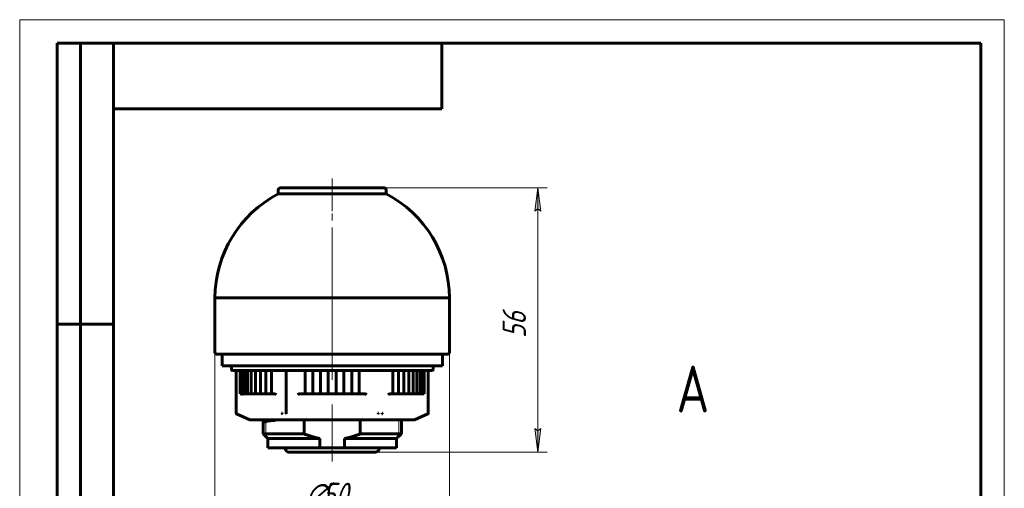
# Model space of a CAD drawing. Header units: millimetres. Extents: x 0 to 214, y 0 to 297.
# Tile 2 of 2: x 0 to 210, y 197 to 297. Entities that reach past the tile are written whole.
import ezdxf

# ---------------------------------------------------------------- set-up
doc = ezdxf.new("R2010")
doc.units = ezdxf.units.MM
for name, pattern in [('K5LT_AXLED', [19.5, 15, -1.5, 1.5, -1.5]), ('K5LT_BASIC', [0]), ('K5LT_THIN', [0])]:
    doc.linetypes.add(name, pattern=pattern)
doc.layers.add('Системный слой', color=7, linetype='Continuous')
doc.styles.add('KDIMTEXTSTYLE', font='GOST_AU.SHX', dxfattribs={"width": 0.96, "oblique": 15, "height": 5})
doc.styles.add('KTEXTSTYLE', font='GOST_AU.SHX', dxfattribs={"width": 0.96, "height": 5})
doc.dimstyles.new('KDIMSTYLE (1.00)', dxfattribs={"dimtxt": 5, "dimasz": 1, "dimexe": 2, "dimexo": 0, "dimgap": 1, "dimtad": 1, "dimtxsty": 'KDIMTEXTSTYLE', "dimsah": 1, "dimcen": 0, "dimdle": 1, "dimadec": 0, "dimazin": 0, "dimtfac": 0.667, "dimtmove": 0, "dimatfit": 3, "dimfxl": 1, "dimtvp": 1, "dimtolj": 1, "dimtzin": 0, "dimarcsym": 0})

# ---------------------------------------------------------------- blocks, each defined once
blk = doc.blocks.new('U0')
at = {"layer": 'Системный слой', "color": 150, "linetype": 'K5LT_BASIC', "lineweight": 60, "true_color": 0x0080ff}
for p, q in [((85.92, 217.11), (85.88, 217.03)), ((85.88, 217.03), (85.91, 216.93))]:
    blk.add_line(p, q, dxfattribs=at)
blk = doc.blocks.new('U1')
at = {"layer": 'Системный слой', "color": 150, "linetype": 'K5LT_BASIC', "lineweight": 60, "true_color": 0x0080ff}
for p, q in [((47.39, 217.11), (47.42, 217.03)), ((47.42, 217.03), (47.4, 216.93))]:
    blk.add_line(p, q, dxfattribs=at)
blk = doc.blocks.new('U2')
at = {"layer": 'Системный слой', "color": 150, "linetype": 'K5LT_BASIC', "lineweight": 60, "true_color": 0x0080ff}
for p, q in [((60.98, 261.13), (55.65, 261.13)), ((77.65, 261.13), (60.98, 261.13))]:
    blk.add_line(p, q, dxfattribs=at)
blk = doc.blocks.new('U3')
at = {"layer": 'Системный слой', "color": 150, "linetype": 'K5LT_BASIC', "lineweight": 60, "true_color": 0x0080ff}
for p, q in [((58.6, 261.13), (58.4, 261.13)), ((74.9, 261.13), (72.65, 261.13))]:
    blk.add_line(p, q, dxfattribs=at)
blk = doc.blocks.new('U4')
at = {"layer": 'Системный слой', "color": 150, "linetype": 'K5LT_BASIC', "lineweight": 60, "true_color": 0x0080ff}
for p, q in [((66.65, 223.13), (43.15, 223.13)), ((90.15, 223.13), (66.65, 223.13))]:
    blk.add_line(p, q, dxfattribs=at)
blk = doc.blocks.new('D0')
at = {"layer": 'Системный слой'}
for points in [[(46.15, 190.62), (46.65, 191.28), (41.65, 190.62), (46.65, 189.96)], [(86.65, 189.96), (91.65, 190.62), (86.65, 191.28), (87.15, 190.62)]]:
    blk.add_hatch(color=7, dxfattribs=at).paths.add_polyline_path(points)
at = {"layer": 'Системный слой', "color": 7, "linetype": 'K5LT_THIN', "lineweight": 18}
for p, q in [((41.65, 237.63), (41.65, 188.62)), ((91.65, 237.63), (91.65, 188.62)), ((41.65, 190.62), (46.65, 191.28)), ((46.65, 191.28), (46.15, 190.62)), ((87.15, 190.62), (86.65, 191.28)), ((86.65, 191.28), (91.65, 190.62)), ((46.65, 189.96), (41.65, 190.62)), ((46.15, 190.62), (46.65, 189.96)), ((91.65, 190.62), (86.65, 189.96)), ((86.65, 189.96), (87.15, 190.62))]:
    blk.add_line(p, q, dxfattribs=at)
blk.add_wipeout([(61.05, 191.62), (61.05, 198.88), (71.81, 198.88), (71.81, 191.62)]).dxf.layer = 'Системный слой'
blk.add_line((41.65, 190.62), (91.65, 190.62), dxfattribs=at)
at = {"layer": 'Системный слой', "color": 7, "char_height": 5, "attachment_point": 1, "style": 'KTEXTSTYLE'}
for s, insert in [('\\H3.5;\\W0.965;\\Q15;\\Q15;\\H5.00;∅', (61.05, 198.18)), ('\\H3.5;\\W0.965;\\Q15;\\Q15;\\H5.00;50', (64.49, 198.18))]:
    blk.add_mtext(s, dxfattribs=dict(at, insert=insert))
blk = doc.blocks.new('KDIMARROW_01')
at = {"layer": 'Системный слой'}
blk.add_hatch(color=0, dxfattribs=at).paths.add_polyline_path([(-5, -0.66), (0, 0), (-5, 0.66), (-4.5, 0)])
at = {"layer": 'Системный слой', "color": 0, "linetype": 'K5LT_THIN', "lineweight": 18}
for p, q in [((-4.5, 0), (-5, 0.66)), ((-5, 0.66), (0, 0)), ((0, 0), (-5, -0.66)), ((-5, -0.66), (-4.5, 0)), ((0, 0), (-1, 0))]:
    blk.add_line(p, q, dxfattribs=at)
blk = doc.blocks.new('D1')
at = {"layer": 'Системный слой'}
for points in [[(111.17, 256.13), (110.51, 261.13), (109.86, 256.13), (110.51, 256.63)], [(110.51, 204.74), (111.17, 209.74), (110.51, 209.24), (109.86, 209.74)]]:
    blk.add_hatch(color=7, dxfattribs=at).paths.add_polyline_path(points)
at = {"layer": 'Системный слой', "color": 7, "linetype": 'K5LT_THIN', "lineweight": 18}
for p, q in [((77.65, 261.13), (112.51, 261.13)), ((109.86, 256.13), (110.51, 261.13)), ((110.51, 261.13), (111.17, 256.13)), ((110.51, 256.63), (109.86, 256.13)), ((111.17, 256.13), (110.51, 256.63)), ((110.51, 204.74), (109.86, 209.74)), ((109.86, 209.74), (110.51, 209.24)), ((110.51, 209.24), (111.17, 209.74)), ((111.17, 209.74), (110.51, 204.74)), ((75.9, 204.74), (112.51, 204.74))]:
    blk.add_line(p, q, dxfattribs=at)
blk.add_wipeout([(109.51, 229.05), (102.38, 229.05), (102.38, 236.51), (109.51, 236.51)]).dxf.layer = 'Системный слой'
blk.add_line((110.51, 261.13), (110.51, 204.74), dxfattribs=at)
at = {"layer": 'Системный слой', "color": 7, "insert": (102.98, 229.05), "char_height": 5, "attachment_point": 1, "rotation": 90, "style": 'KTEXTSTYLE'}
blk.add_mtext('\\H3.5;\\W0.965;\\Q15;\\Q15;\\H5.00;56', dxfattribs=at)
blk = doc.blocks.new('U8')
at = {"color": 7, "linetype": 'K5LT_THIN', "lineweight": 18}
for p, q in [((0, 0), (0, 297)), ((0, 297), (210, 297)), ((210, 297), (210, 0)), ((20, 55), (85, 55)), ((20, 50), (85, 50)), ((20, 45), (85, 45)), ((159.96, 25), (159.96, 40)), ((164.98, 25), (164.98, 40)), ((20, 30), (85, 30)), ((20, 25), (85, 25)), ((20, 20), (85, 20)), ((20, 15), (85, 15)), ((20, 10), (85, 10)), ((210, 0), (0, 0))]:
    blk.add_line(p, q, dxfattribs=at)
at = {"color": 150, "linetype": 'K5LT_BASIC', "lineweight": 60, "true_color": 0x0080ff}
for p, q in [((8, 172), (8, 292)), ((20, 292), (8, 292)), ((13, 172), (13, 292)), ((20, 5), (20, 292)), ((20, 292), (205, 292)), ((90, 292), (90, 278)), ((205, 292), (205, 5)), ((90, 278), (20, 278)), ((20, 232), (8, 232)), ((20, 172), (8, 172)), ((8, 5), (8, 150)), ((20, 150), (8, 150)), ((13, 5), (13, 150)), ((20, 115), (8, 115)), ((20, 90), (8, 90)), ((20, 65), (8, 65)), ((20, 60), (205, 60)), ((20, 5), (20, 60)), ((27, 35), (27, 60)), ((37, 5), (37, 60)), ((60, 5), (60, 60)), ((75, 5), (75, 60)), ((85, 5), (85, 60)), ((85, 45), (205, 45)), ((155, 5), (155, 45)), ((170, 25), (170, 45)), ((187, 25), (187, 45)), ((20, 40), (85, 40)), ((155, 40), (170, 40)), ((170, 40), (205, 40)), ((20, 35), (85, 35)), ((20, 30), (8, 30)), ((155, 25), (205, 25)), ((175.57, 20), (175.57, 25)), ((85, 20), (155, 20)), ((155, 20), (205, 20)), ((20, 5), (8, 5)), ((205, 5), (20, 5))]:
    blk.add_line(p, q, dxfattribs=at)
at = {"color": 7, "char_height": 3.5, "attachment_point": 1, "rotation": 90, "style": 'KTEXTSTYLE'}
for s, insert in [('\\H3.5;\\W0.965;\\Q15;\\Q15;Подп. и дата', (8.77, 120.75)), ('\\H3.5;\\W0.965;\\Q15;\\Q15;Подп. и дата', (8.77, 35.75)), ('\\H3.5;\\W0.965;\\Q15;\\Q15;Инв. № подл.', (8.77, 6.67))]:
    blk.add_mtext(s, dxfattribs=dict(at, insert=insert))
at = {"color": 7, "attachment_point": 1, "style": 'KTEXTSTYLE'}
for s, insert, char_height in [('\\H3.5;\\W0.965;\\Q15;\\Q15;Лит.', (158.56, 44.23), 3.5), ('\\H3.5;\\W0.965;\\Q15;\\Q15;Масса', (172.58, 44.23), 3.5), ('\\H3.5;\\W0.965;\\Q15;\\Q15;\\W0.941;Масштаб', (187.52, 44.23), 3.5), ('\\H3.5;\\W0.965;\\Q15;\\Q15;\\W0.797;Изм.', (20.61, 39.23), 3.5), ('\\H3.5;\\W0.965;\\Q15;\\Q15;\\W0.807;Лист', (27.6, 39.23), 3.5), ('\\H3.5;\\W0.965;\\Q15;\\Q15;№ докум.', (40.67, 39.23), 3.5), ('\\H3.5;\\W0.965;\\Q15;\\Q15;Подп.', (63.15, 39.23), 3.5), ('\\H3.5;\\W0.965;\\Q15;\\Q15;\\W0.807;Дата', (75.6, 39.23), 3.5), ('\\H3.5;\\W0.965;\\Q15;\\Q15;Разраб.', (20.5, 34.23), 3.5), ('\\H3.5;\\W0.965;\\Q15;\\Q15;\\H5.00;0,36', (172.5, 34.97), 5), ('\\H3.5;\\W0.965;\\Q15;\\Q15;\\H5.00;{\\c16711680;1:1}', (192.44, 34.97), 5), ('\\H3.5;\\W0.965;\\Q15;\\Q15;Пров.', (20.5, 29.23), 3.5), ('\\H3.5;\\W0.965;\\Q15;\\Q15;Т.контр.', (20.5, 24.23), 3.5), ('\\H3.5;\\W0.965;\\Q15;\\Q15;Лист', (156.36, 24.23), 3.5), ('\\H3.5;\\W0.965;\\Q15;\\Q15;Листов', (177.41, 24.23), 3.5), ('\\H3.5;\\W0.965;\\Q15;\\Q15;1', (197.91, 24.23), 3.5), ('\\H3.5;\\W0.965;\\Q15;\\Q15;Н.контр.', (20.5, 14.23), 3.5), ('\\H3.5;\\W0.965;\\Q15;\\Q15;Утв.', (20.5, 9.23), 3.5), ('\\H3.5;\\W0.965;\\Q15;\\Q15;Копировал', (95.5, 4.23), 3.5), ('\\H3.5;\\W0.965;\\Q15;\\Q15;Формат', (165.5, 4.23), 3.5), ('\\H3.5;\\W0.965;\\Q15;\\Q15;A4', (185.5, 4.23), 3.5)]:
    blk.add_mtext(s, dxfattribs=dict(at, insert=insert, char_height=char_height))

msp = doc.modelspace()

# ---------------------------------------------------------------- linework, layer by layer
at = {"layer": 'Системный слой', "color": 30, "linetype": 'K5LT_AXLED', "lineweight": 18, "true_color": 0xff8000}
for p, q in [((66.654, 263.126), (66.654, 256.126)), ((66.654, 237.626), (66.654, 261.824)), ((66.654, 225.626), (66.654, 237.626)), ((66.654, 225.626), (66.654, 223.126)), ((66.654, 223.126), (66.654, 220.126)), ((66.654, 214.874), (66.654, 209.626)), ((66.654, 211.126), (66.654, 202.738))]:
    msp.add_line(p, q, dxfattribs=at)
at = {"layer": 'Системный слой', "color": 150, "linetype": 'K5LT_BASIC', "lineweight": 60, "true_color": 0x0080ff}
for p, q in [((55.154, 260.626), (55.154, 259.824)), ((78.154, 260.626), (78.154, 259.824)), ((78.154, 259.824), (55.154, 259.824)), ((41.654, 237.626), (91.654, 237.626)), ((41.654, 226.026), (41.654, 237.626)), ((91.654, 237.626), (41.654, 237.626)), ((91.654, 226.026), (91.654, 237.626)), ((42.054, 225.626), (91.254, 225.626)), ((43.154, 225.626), (43.154, 223.126)), ((90.154, 225.626), (90.154, 223.126)), ((45.154, 223.126), (45.154, 222.326)), ((88.154, 223.126), (88.154, 222.326)), ((87.954, 222.126), (45.354, 222.126)), ((46.154, 221.926), (46.154, 213.058)), ((47.036, 221.926), (47.036, 217.126)), ((47.409, 221.926), (47.409, 217.126)), ((47.926, 221.926), (47.926, 217.126)), ((48.584, 221.926), (48.584, 217.126)), ((49.378, 221.926), (49.378, 217.126)), ((50.303, 221.926), (50.303, 217.126)), ((51.35, 221.926), (51.35, 217.126)), ((52.512, 221.926), (52.512, 217.126)), ((53.695, 221.926), (53.695, 217.126)), ((56.843, 221.926), (56.843, 213.068)), ((60.886, 221.926), (60.886, 217.126)), ((62.502, 221.926), (62.502, 217.126)), ((64.15, 221.926), (64.15, 217.126)), ((65.817, 221.926), (65.817, 217.126)), ((67.491, 221.926), (67.491, 217.126)), ((69.158, 221.926), (69.158, 217.126)), ((70.806, 221.926), (70.806, 217.126)), ((72.422, 221.926), (72.422, 217.126)), ((79.613, 221.926), (79.613, 217.126)), ((80.796, 221.926), (80.796, 217.126)), ((81.958, 221.926), (81.958, 217.126)), ((83.005, 221.926), (83.005, 217.126)), ((83.929, 221.926), (83.929, 217.126)), ((84.724, 221.926), (84.724, 217.126)), ((85.382, 221.926), (85.382, 217.126)), ((85.899, 221.926), (85.899, 217.126)), ((86.085, 222.126), (86.085, 222.126)), ((86.271, 221.926), (86.271, 217.126)), ((87.154, 221.926), (87.154, 213.058)), ((47.122, 217.126), (47.036, 217.126)), ((47.409, 217.126), (47.122, 217.126)), ((47.509, 217.126), (47.409, 217.126)), ((47.926, 217.126), (47.509, 217.126)), ((48.041, 217.126), (47.926, 217.126)), ((48.584, 217.126), (48.041, 217.126)), ((48.716, 217.126), (48.584, 217.126)), ((49.378, 217.126), (48.716, 217.126)), ((49.527, 217.126), (49.378, 217.126)), ((49.527, 217.126), (50.303, 217.126)), ((50.468, 217.126), (50.303, 217.126)), ((50.468, 217.126), (51.35, 217.126)), ((51.532, 217.126), (51.35, 217.126)), ((51.532, 217.126), (52.512, 217.126)), ((52.712, 217.126), (52.512, 217.126)), ((52.712, 217.126), (53.695, 217.126)), ((53.695, 217.126), (53.781, 217.126)), ((53.997, 217.126), (53.781, 217.126)), ((53.997, 217.126), (54.451, 217.126)), ((59.497, 217.107), (59.316, 216.926)), ((59.729, 217.126), (59.537, 217.126)), ((59.995, 217.126), (59.729, 217.126)), ((60.886, 217.126), (59.995, 217.126)), ((61.377, 217.126), (60.886, 217.126)), ((61.651, 217.126), (61.377, 217.126)), ((62.502, 217.126), (61.651, 217.126)), ((63.066, 217.126), (62.502, 217.126)), ((63.345, 217.126), (63.066, 217.126)), ((64.15, 217.126), (63.345, 217.126)), ((64.782, 217.126), (64.15, 217.126)), ((65.064, 217.126), (64.782, 217.126)), ((65.817, 217.126), (65.064, 217.126)), ((66.512, 217.126), (65.817, 217.126)), ((66.795, 217.126), (66.512, 217.126)), ((66.795, 217.126), (67.491, 217.126)), ((67.491, 217.126), (68.244, 217.126)), ((68.526, 217.126), (68.244, 217.126)), ((68.526, 217.126), (69.158, 217.126)), ((69.158, 217.126), (69.963, 217.126)), ((70.242, 217.126), (69.963, 217.126)), ((70.242, 217.126), (70.806, 217.126)), ((70.806, 217.126), (71.657, 217.126)), ((71.93, 217.126), (71.657, 217.126)), ((71.93, 217.126), (72.422, 217.126)), ((72.422, 217.126), (73.313, 217.126)), ((73.579, 217.126), (73.313, 217.126)), ((73.579, 217.126), (73.771, 217.126)), ((73.811, 217.107), (73.992, 216.926)), ((79.31, 217.126), (78.857, 217.126)), ((79.527, 217.126), (79.31, 217.126)), ((79.613, 217.126), (79.527, 217.126)), ((80.596, 217.126), (79.613, 217.126)), ((80.796, 217.126), (80.596, 217.126)), ((81.776, 217.126), (80.796, 217.126)), ((81.958, 217.126), (81.776, 217.126)), ((82.84, 217.126), (81.958, 217.126)), ((83.005, 217.126), (82.84, 217.126)), ((83.781, 217.126), (83.005, 217.126)), ((83.929, 217.126), (83.781, 217.126)), ((83.929, 217.126), (84.592, 217.126)), ((84.724, 217.126), (84.592, 217.126)), ((84.724, 217.126), (85.266, 217.126)), ((85.382, 217.126), (85.266, 217.126)), ((85.382, 217.126), (85.799, 217.126)), ((85.899, 217.126), (85.799, 217.126)), ((85.899, 217.126), (86.186, 217.126)), ((86.271, 217.126), (86.186, 217.126)), ((46.274, 212.874), (49.116, 211.643)), ((76.468, 213.013), (76.413, 213.058)), ((87.033, 212.874), (84.192, 211.643)), ((84.112, 211.626), (49.195, 211.626)), ((51.908, 208.626), (51.908, 211.626)), ((51.908, 208.626), (51.908, 211.126)), ((53.274, 211.626), (53.274, 211.361)), ((53.698, 211.626), (53.698, 211.407)), ((54.47, 211.476), (54.47, 211.626)), ((60.659, 208.626), (60.659, 211.626)), ((72.649, 208.626), (72.649, 211.626)), ((81.4, 208.626), (81.4, 211.626)), ((81.4, 208.626), (81.4, 211.126)), ((51.908, 208.626), (60.659, 208.626)), ((72.649, 208.626), (81.4, 208.626)), ((52.927, 207.626), (64.02, 207.626)), ((52.927, 205.626), (52.927, 207.626)), ((64.02, 205.626), (64.02, 207.626)), ((69.288, 207.626), (80.381, 207.626)), ((69.288, 205.626), (69.288, 207.626)), ((80.381, 205.626), (80.381, 207.626)), ((52.927, 205.626), (64.02, 205.626)), ((56.643, 205.626), (56.656, 205.437)), ((57.404, 204.738), (75.904, 204.738)), ((69.288, 205.626), (64.02, 205.626)), ((69.288, 205.626), (80.381, 205.626)), ((76.665, 205.626), (76.652, 205.437))]:
    msp.add_line(p, q, dxfattribs=at)
at = {"layer": 'Системный слой', "color": 7, "linetype": 'K5LT_THIN', "lineweight": 18}
for p, q in [((52.466, 211.626), (52.466, 211.25)), ((52.466, 208.626), (52.466, 211.25)), ((80.842, 208.626), (80.842, 211.626)), ((52.466, 208.626), (52.466, 208.078)), ((80.842, 208.626), (80.842, 208.078))]:
    msp.add_line(p, q, dxfattribs=at)
at = {"layer": 'Системный слой', "color": 150, "linetype": 'K5LT_BASIC', "lineweight": 60, "true_color": 0x0080ff}
for centre, radius, start, end in [((55.654, 260.626), 0.5, 90, 180), ((77.654, 260.626), 0.5, 0, 90), ((66.654, 237.626), 25, 117.38711, 180), ((66.654, 237.626), 25, 0, 62.61289), ((42.054, 226.026), 0.4, 180, 270), ((91.254, 226.026), 0.4, 270, 0), ((45.354, 222.326), 0.2, 180, 270), ((45.954, 221.926), 0.2, 0, 90), ((46.836, 221.926), 0.2, 0, 90), ((47.209, 221.926), 0.2, 0, 90), ((47.726, 221.926), 0.2, 0, 90), ((48.384, 221.926), 0.2, 0, 90), ((49.178, 221.926), 0.2, 0, 90), ((50.103, 221.926), 0.2, 0, 90), ((51.15, 221.926), 0.2, 0, 90), ((52.312, 221.926), 0.2, 0, 90), ((80.996, 221.926), 0.2, 90, 180), ((82.158, 221.926), 0.2, 90, 180), ((83.205, 221.926), 0.2, 90, 180), ((84.129, 221.926), 0.2, 90, 180), ((84.924, 221.926), 0.2, 90, 180), ((85.582, 221.926), 0.2, 90, 180), ((86.099, 221.926), 0.2, 90, 180), ((86.471, 221.926), 0.2, 90, 180), ((87.354, 221.926), 0.2, 90, 180), ((87.954, 222.326), 0.2, 270, 0), ((46.354, 213.058), 0.2, 180, 246.57131), ((56.732, 213.068), 0.111, 354.49806, 0.02421), ((86.954, 213.058), 0.2, 293.42869, 0), ((49.195, 211.826), 0.2, 246.57131, 270), ((84.112, 211.826), 0.2, 270, 293.42869), ((57.404, 205.488), 0.75, 183.90324, 270), ((75.904, 205.488), 0.75, 270, 356.09676)]:
    msp.add_arc(centre, radius, start, end, dxfattribs=at)
for centre, major_axis, ratio, start_param, end_param in [((53.512, 221.926), (0, 0.2), 0.9163312, 4.712389, 6.2831853), ((60.804, 221.926), (0, -0.2), 0.4078598, 1.5707963, 3.1415927), ((62.443, 221.926), (0, -0.2), 0.2935661, 1.5707963, 3.1415927), ((64.115, 221.926), (0, -0.2), 0.1770381, 1.5707963, 3.1415927), ((65.805, 221.926), (0, -0.2), 0.0591628, 1.5707963, 3.1415927), ((67.502, 221.926), (0, -0.2), 0.0591628, 3.1415927, 4.712389), ((69.193, 221.926), (0, -0.2), 0.1770381, 3.1415927, 4.712389), ((70.864, 221.926), (0, -0.2), 0.2935661, 3.1415927, 4.712389), ((72.503, 221.926), (0, -0.2), 0.4078598, 3.1415927, 4.712389), ((79.796, 221.926), (0, 0.2), 0.9163312, 0, 1.5707963), ((47.334, 216.926), (0, -0.2), 0.6328716, 2.7052603, 3.1415927), ((54.451, 216.926), (0.22, 0), 0.9097697, 1.134464, 1.5707963), ((54.561, 216.926), (0.173, -0.173), 0.5773503, 1.0471976, 2.1816616), ((59.537, 216.926), (0, -0.2), 0.4663077, 3.1415927, 3.577925), ((73.771, 216.926), (0, -0.2), 0.4663077, 2.7052603, 3.1415927), ((78.747, 216.926), (-0.173, -0.173), 0.5773503, 4.1015237, 5.2359878), ((78.857, 216.926), (0.22, 0), 0.9097697, 1.5707963, 2.0071286), ((85.974, 216.926), (0, -0.2), 0.6328716, 3.1415927, 3.577925), ((66.654, 210.966), (-15, 0), 0.0583333, -0.6228266, -0.1843762)]:
    msp.add_ellipse(centre, major_axis=major_axis, ratio=ratio, start_param=start_param, end_param=end_param, dxfattribs=at)
for points, knots in [([(56.792, 222.126), (56.797, 222.126), (56.805, 222.122), (56.816, 222.104), (56.824, 222.083), (56.832, 222.053), (56.839, 222.015), (56.842, 221.969), (56.843, 221.939), (56.843, 221.926)], [0, 0, 0, 0, 1.8593553, 3.1020482, 4.4365442, 5.5086057, 7.2091437, 8.7674185, 10, 10, 10, 10]), ([(46.279, 212.874), (46.262, 212.881), (46.239, 212.896), (46.21, 212.923), (46.183, 212.958), (46.17, 212.991), (46.165, 213.013)], [0, 0, 0, 0, 2.114061, 3.1265467, 4.4567876, 7, 7, 7, 7]), ([(56.077, 212.874), (56.064, 212.881), (56.045, 212.896), (56.021, 212.923), (55.998, 212.958), (55.985, 212.991), (55.979, 213.013)], [0, 0, 0, 0, 2.114061, 3.1265467, 4.4567876, 7, 7, 7, 7]), ([(56.856, 212.874), (56.853, 212.88), (56.849, 212.892), (56.844, 212.914), (56.841, 212.938), (56.838, 212.984), (56.84, 213.027), (56.843, 213.058)], [0, 0, 0, 0, 1.5859804, 2.4602688, 3.5627898, 4.9026436, 8, 8, 8, 8]), ([(76.452, 212.874), (76.455, 212.881), (76.46, 212.896), (76.465, 212.923), (76.469, 212.958), (76.469, 212.991), (76.468, 213.013)], [0, 0, 0, 0, 2.114061, 3.1265467, 4.4567876, 7, 7, 7, 7]), ([(77.231, 212.874), (77.244, 212.881), (77.263, 212.896), (77.287, 212.923), (77.31, 212.958), (77.323, 212.991), (77.329, 213.013)], [0, 0, 0, 0, 2.114061, 3.1265467, 4.4567876, 7, 7, 7, 7]), ([(87.028, 212.874), (87.045, 212.881), (87.069, 212.896), (87.098, 212.923), (87.124, 212.958), (87.138, 212.991), (87.143, 213.013)], [0, 0, 0, 0, 2.114061, 3.1265467, 4.4567876, 7, 7, 7, 7]), ([(52.927, 207.626), (52.847, 207.704), (52.683, 207.866), (52.435, 208.109), (52.175, 208.364), (52, 208.536), (51.908, 208.626)], [0, 0, 0, 0, 4.6961368, 9.6704381, 14.58395, 20, 20, 20, 20]), ([(64.02, 207.626), (63.815, 207.665), (63.406, 207.75), (62.705, 207.926), (61.998, 208.137), (61.286, 208.383), (60.867, 208.543), (60.659, 208.626)], [0, 0, 0, 0, 3.5659045, 7.131809, 12.3392438, 16.1696219, 20, 20, 20, 20]), ([(69.288, 207.626), (69.493, 207.665), (69.902, 207.75), (70.602, 207.926), (71.309, 208.137), (72.022, 208.383), (72.44, 208.543), (72.649, 208.626)], [0, 0, 0, 0, 3.5659045, 7.131809, 12.3392438, 16.1696219, 20, 20, 20, 20]), ([(80.381, 207.626), (80.461, 207.704), (80.625, 207.866), (80.873, 208.109), (81.132, 208.364), (81.308, 208.536), (81.4, 208.626)], [0, 0, 0, 0, 4.6961368, 9.6704381, 14.58395, 20, 20, 20, 20])]:
    msp.add_open_spline(points, degree=3, knots=knots, dxfattribs=at)
for points in [[(46.159, 213.058), (46.159, 213.043), (46.161, 213.028), (46.165, 213.013)], [(46.165, 213.013), (46.169, 213.028), (46.176, 213.043), (46.186, 213.058)], [(55.979, 213.013), (55.966, 213.028), (55.954, 213.043), (55.945, 213.058)], [(56.015, 213.058), (56.002, 213.043), (55.99, 213.028), (55.979, 213.013)], [(76.51, 213.058), (76.497, 213.043), (76.483, 213.028), (76.468, 213.013)], [(77.293, 213.058), (77.306, 213.043), (77.318, 213.028), (77.329, 213.013)], [(77.329, 213.013), (77.342, 213.028), (77.353, 213.043), (77.363, 213.058)], [(87.143, 213.013), (87.138, 213.028), (87.131, 213.043), (87.122, 213.058)], [(87.149, 213.058), (87.149, 213.043), (87.147, 213.028), (87.143, 213.013)]]:
    msp.add_open_spline(points, degree=3, dxfattribs=at)

# ---------------------------------------------------------------- block references
at = {"layer": 'Системный слой'}
for name in ['U2', 'U3', 'U4', 'U1', 'U0']:
    msp.add_blockref(name, (0, 0), dxfattribs=at)

# ---------------------------------------------------------------- texts
at = {"layer": 'Системный слой', "color": 7, "insert": (140.082, 223.189), "char_height": 10, "attachment_point": 1, "style": 'KTEXTSTYLE'}
msp.add_mtext('\\H3.5;\\W0.965;\\Q15;\\Q0;\\H10.00;{\\c16711680;А}', dxfattribs=at)

# ---------------------------------------------------------------- next in the draw order: dimensions: what is measured, and where the dimension line sits
at = {"layer": 'Системный слой', "color": 7}
dim = msp.add_linear_dim(base=(41.654, 190.62), p1=(91.654, 237.626), p2=(41.654, 237.626), dimstyle='KDIMSTYLE (1.00)', override={"dimexo": 0, "dimpost": '\\H5.0;\\W0.965;\\Q15;∅<>', "dimblk1": 'KDIMARROW_01', "dimblk2": 'KDIMARROW_01', "dimse1": 0, "dimse2": 0, "dimclrt": 7, "dimtol": 1, "dimtp": 0, "dimtm": 0, "dimtdec": 5, "dimtolj": 1}, dxfattribs=at)
dim.commit()
dim.dimension.update_dxf_attribs({"geometry": 'D0', "text_midpoint": (66.654, 190.62), "dimtype": 160})

# ---------------------------------------------------------------- next in the draw order: dimensions: what is measured, and where the dimension line sits
dim = msp.add_linear_dim(base=(110.514, 261.126), p1=(75.904, 204.738), p2=(77.654, 261.126), angle=90, dimstyle='KDIMSTYLE (1.00)', override={"dimexo": 0, "dimpost": '\\H5.0;\\W0.965;\\Q15;<>', "dimblk1": 'KDIMARROW_01', "dimblk2": 'KDIMARROW_01', "dimse1": 0, "dimse2": 0, "dimclrt": 7, "dimtol": 1, "dimtp": 0, "dimtm": 0, "dimtdec": 5, "dimtolj": 1}, dxfattribs=at)
dim.commit()
dim.dimension.update_dxf_attribs({"geometry": 'D1', "text_midpoint": (110.514, 232.932), "dimtype": 160})

# ---------------------------------------------------------------- next in the draw order: block references
msp.add_blockref('U8', (0, 0))

doc.saveas('drawing.dxf')
